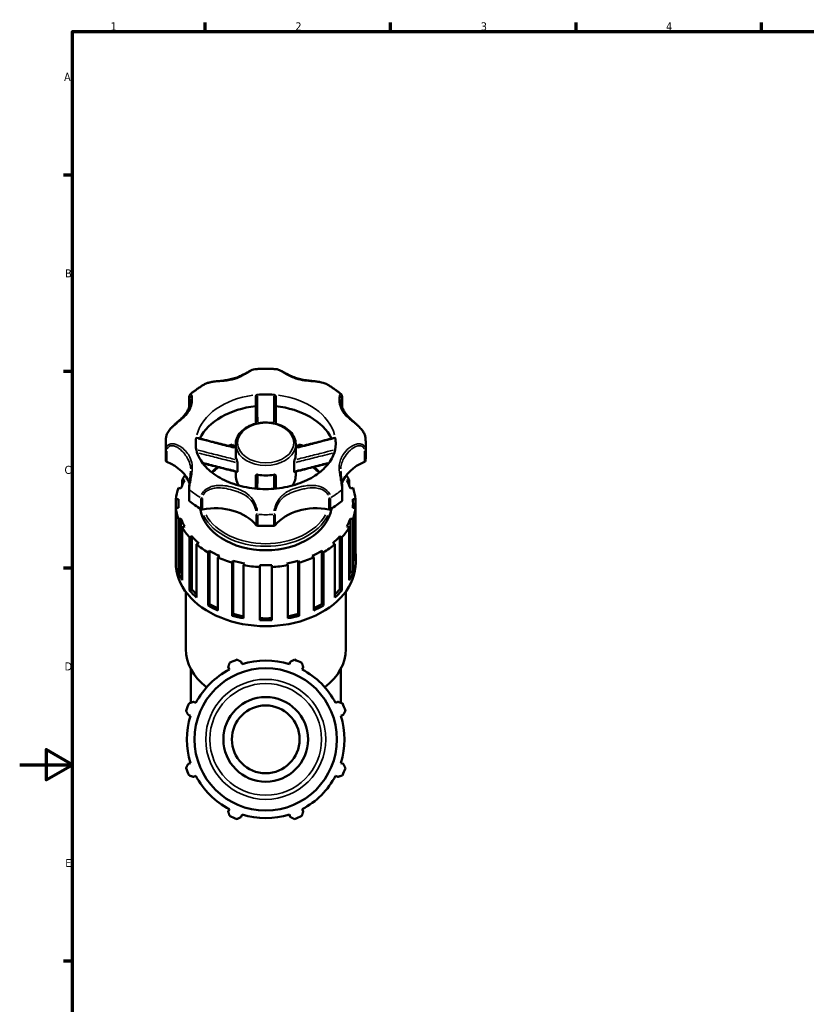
# Model space of a CAD drawing. Header units: millimetres. Extents: x 0 to 1041, y -399 to 812.
# Tile 5 of 10: x 0 to 297, y 206 to 578. Entities that reach past the tile are written whole.
import ezdxf

# ---------------------------------------------------------------- set-up
doc = ezdxf.new("R2010")
doc.units = ezdxf.units.MM
for name, color, linetype, lineweight in [('Border (ANSI)', 7, 'Continuous', 70), ('Visible (ANSI)', 7, 'Continuous', 50), ('Visible Narrow (ANSI)', 7, 'Continuous', 35)]:
    doc.layers.add(name, color=color, linetype=linetype, lineweight=lineweight)
doc.styles.add('Note Text (ANSI)', font='tahoma.ttf')

# ---------------------------------------------------------------- blocks, each defined once
blk = doc.blocks.new('Borders Default Border')
at = {"layer": 'Border (ANSI)'}
for p, q in [((70.08, 574), (70.08, 577.45)), ((140.17, 574), (140.17, 577.45)), ((210.25, 574), (210.25, 577.45)), ((280.33, 574), (280.33, 577.45)), ((20, 519.75), (16.55, 519.75)), ((20, 445.5), (16.55, 445.5)), ((20, 371.25), (16.55, 371.25)), ((20, 222.75), (16.55, 222.75))]:
    blk.add_line(p, q, dxfattribs=at)
at = {"layer": 'Border (ANSI)', "flags": 128}
for points in [[(20, 20), (20, 574), (821, 574), (821, 20), (20, 20)], [(0, 297), (20, 297), (10, 302.77), (10, 291.23), (20, 297)]]:
    blk.add_lwpolyline(points, dxfattribs=at)
at = {"layer": 'Border (ANSI)', "char_height": 3.05, "attachment_point": 7, "style": 'Note Text (ANSI)'}
for s, insert in [('1', (34.35, 574.4)), ('2', (104.2, 574.4)), ('3', (174.26, 574.34)), ('4', (244.23, 574.4)), ('A', (16.78, 555.35)), ('B', (17.15, 481.1)), ('C', (16.95, 406.8)), ('D', (16.96, 332.6)), ('E', (17.21, 258.35))]:
    blk.add_mtext(s, dxfattribs=dict(at, insert=insert))

msp = doc.modelspace()

# ---------------------------------------------------------------- linework, layer by layer
at = {"layer": 'Visible (ANSI)'}
for p, q in [((64.013, 431.969), (64.013, 435.192)), ((121.902, 435.192), (121.902, 431.969)), ((55.157, 413.906), (55.157, 418.182)), ((80.635, 417.313), (80.318, 418.001)), ((81.617, 414.291), (81.617, 418.073)), ((104.297, 414.291), (104.297, 418.073)), ((105.596, 418.001), (105.28, 417.313)), ((130.757, 413.906), (130.757, 418.182)), ((82.266, 407.813), (82.266, 411.036)), ((103.649, 407.813), (103.649, 411.036)), ((81.617, 406.233), (81.617, 407.748)), ((104.297, 406.233), (104.297, 407.748)), ((61.372, 404.604), (62.345, 404.381)), ((61.372, 402.425), (61.372, 404.604)), ((123.57, 404.381), (124.543, 404.604)), ((124.543, 404.604), (124.543, 402.425)), ((60.948, 401.341), (59.976, 401.565)), ((64.013, 401.173), (64.013, 396.896)), ((121.902, 396.896), (121.902, 401.173)), ((125.939, 401.565), (124.966, 401.341)), ((59.013, 397.265), (60.035, 397.265)), ((59.013, 394.069), (59.013, 397.265)), ((59.958, 395.667), (59.958, 394.069)), ((125.879, 397.265), (126.902, 397.265)), ((125.957, 395.667), (125.957, 394.069)), ((126.902, 397.265), (126.902, 394.069)), ((60.035, 394.069), (59.013, 394.069)), ((59.013, 394.069), (59.013, 374.023)), ((126.902, 394.069), (125.879, 394.069)), ((126.902, 374.023), (126.902, 394.069)), ((59.976, 389.77), (60.948, 389.993)), ((59.976, 369.723), (59.976, 389.77)), ((60.948, 389.993), (60.948, 369.947)), ((62.345, 386.954), (61.372, 386.73)), ((124.543, 386.73), (123.57, 386.954)), ((124.966, 389.993), (124.966, 369.947)), ((124.966, 389.993), (125.939, 389.77)), ((125.939, 389.77), (125.939, 369.723)), ((61.372, 386.73), (61.372, 366.684)), ((64.167, 382.852), (64.995, 383.277)), ((64.995, 383.277), (64.995, 363.23)), ((120.92, 383.277), (120.92, 363.23)), ((120.92, 383.277), (121.748, 382.852)), ((124.543, 366.684), (124.543, 386.73)), ((64.167, 362.805), (64.167, 382.852)), ((67.651, 380.691), (66.824, 380.266)), ((66.824, 380.266), (66.824, 360.22)), ((119.091, 380.266), (118.263, 380.691)), ((119.091, 360.22), (119.091, 380.266)), ((121.748, 382.852), (121.748, 362.805)), ((71.177, 377.188), (71.778, 377.773)), ((71.177, 357.142), (71.177, 377.188)), ((71.778, 377.773), (71.778, 357.727)), ((75.435, 375.895), (74.834, 375.309)), ((111.081, 375.309), (110.48, 375.895)), ((114.137, 377.773), (114.137, 357.727)), ((114.137, 377.773), (114.738, 377.188)), ((114.738, 377.188), (114.738, 357.142)), ((58.937, 373.393), (58.937, 375.621)), ((74.834, 375.309), (74.834, 355.263)), ((80.318, 373.333), (80.635, 374.021)), ((80.318, 353.287), (80.318, 373.333)), ((80.635, 374.021), (80.635, 353.975)), ((84.933, 373.033), (84.617, 372.346)), ((84.617, 372.346), (84.617, 352.299)), ((90.697, 371.665), (90.697, 372.388)), ((95.217, 372.388), (95.217, 371.665)), ((101.298, 372.346), (100.981, 373.033)), ((101.298, 352.299), (101.298, 372.346)), ((105.28, 374.021), (105.28, 353.975)), ((105.28, 374.021), (105.596, 373.333)), ((105.596, 373.333), (105.596, 353.287)), ((111.081, 355.263), (111.081, 375.309)), ((126.977, 373.393), (126.977, 375.621)), ((59.976, 369.723), (60.948, 369.947)), ((90.697, 351.618), (90.697, 371.665)), ((95.217, 371.665), (95.217, 351.618)), ((124.966, 369.947), (125.939, 369.723)), ((62.717, 340.651), (62.717, 362.373)), ((64.167, 362.805), (64.995, 363.23)), ((120.92, 363.23), (121.748, 362.805)), ((123.197, 340.651), (123.197, 362.373)), ((71.177, 357.142), (71.778, 357.727)), ((114.137, 357.727), (114.738, 357.142)), ((80.318, 353.287), (80.635, 353.975)), ((105.28, 353.975), (105.596, 353.287)), ((84.008, 334.954), (83.72, 335.87)), ((102.195, 335.87), (101.906, 334.954)), ((64.607, 320.397), (64.607, 333.21)), ((78.772, 333.821), (79.216, 332.969)), ((106.699, 332.969), (107.142, 333.821)), ((121.307, 320.397), (121.307, 333.21)), ((66.56, 320.313), (65.708, 320.757)), ((120.206, 320.757), (119.355, 320.313)), ((63.659, 315.809), (64.575, 315.521)), ((121.34, 315.521), (122.256, 315.809)), ((64.575, 297.623), (63.659, 297.334)), ((122.256, 297.334), (121.34, 297.623)), ((65.708, 292.387), (66.56, 292.83)), ((119.355, 292.83), (120.206, 292.387)), ((79.216, 280.174), (78.772, 279.323)), ((107.142, 279.323), (106.699, 280.174)), ((83.72, 277.274), (84.008, 278.189)), ((101.906, 278.189), (102.195, 277.274))]:
    msp.add_line(p, q, dxfattribs=at)
for radius in [26.906, 16, 12.8]:
    msp.add_circle((92.957, 306.572), radius, dxfattribs=at)
for radius, start, end in [(32, 109.79198, 115.20802), (29.76, 72.5, 107.5), (32, 64.79198, 70.20802), (29.76, 117.5, 152.5), (29.76, 27.5, 62.5), (32, 154.79198, 160.20802), (32, 19.79198, 25.20802), (29.76, 162.5, 197.5), (29.76, 342.5, 17.5), (32, 199.79198, 205.20802), (32, 334.79198, 340.20802), (29.76, 207.5, 242.5), (29.76, 297.5, 332.5), (32, 244.79198, 250.20802), (29.76, 252.5, 287.5), (32, 289.79198, 295.20802)]:
    msp.add_arc((92.957, 306.572), radius, start, end, dxfattribs=at)
for centre, major_axis, start_param, end_param in [((92.957, 418.182), (-26.46, 0), 4.5967732, 4.8280047), ((92.957, 413.906), (-26.46, 0), 4.8557365, 5.9396885), ((92.957, 413.906), (26.46, 0), 0.3434968, 1.4274488), ((92.957, 418.182), (-26.46, 0), 6.1675696, 6.2831853), ((92.957, 418.182), (26.46, 0), 0, 0.1156157), ((92.957, 395.667), (-34.02, 0), 5.0930287, 5.1453366), ((92.957, 395.667), (-32.999, 0), 5.063182, 5.095088), ((92.957, 395.667), (-32.999, 0), 4.32969, 4.361596), ((92.957, 395.667), (-34.02, 0), 4.2794414, 4.3317492), ((92.957, 413.906), (-37.8, 0), 0, 0.0799348), ((92.957, 414.291), (-11.34, 0), 0, 0.26923), ((92.957, 414.291), (11.34, 0), 6.0139553, 6.2831853), ((92.957, 413.906), (37.8, 0), 6.2032505, 6.2831853), ((55.976, 411.811), (-0.7, 0), 0.0799348, 1.0464409), ((46.578, 400.322), (18.07, 0), 0.230584, 1.0464409), ((139.336, 400.322), (-18.07, 0), 5.2367444, 6.0526), ((129.939, 411.811), (0.7, 0), 5.2367444, 6.2032505), ((92.957, 395.667), (-34.02, 0), 5.821914, 5.9025456), ((92.957, 414.291), (11.34, 0), 4.443159, 4.981619), ((92.957, 395.667), (34.02, 0), 0.3806397, 0.4612713), ((92.957, 395.667), (-32.999, 0), 5.9004863, 6.0375658), ((92.957, 395.667), (32.999, 0), 0.2456195, 0.382699), ((92.957, 395.667), (-34.02, 0), 6.0355065, 6.2167048), ((92.957, 395.667), (34.02, 0), 0.0664805, 0.2476788), ((92.957, 395.667), (-32.999, 0), 6.2146456, 6.3517251), ((64.713, 396.896), (-0.7, 0), 0, 0.7054633), ((92.957, 413.906), (37.8, 0), 3.847056, 4.0069256), ((73.747, 381.111), (-18.07, 0), 3.6659481, 4.9734317), ((112.168, 381.111), (-18.07, 0), 4.4513463, 5.7588299), ((92.957, 413.906), (37.8, 0), 5.4178523, 5.577722), ((121.202, 396.896), (0.7, 0), 5.577722, 6.2831853), ((92.957, 395.667), (32.999, 0), 6.2146456, 6.3517251), ((92.957, 395.667), (-34.02, 0), 0.0664805, 0.2476788), ((92.957, 395.667), (-24.948, 0), 0.1098904, 3.0317023), ((68.902, 393.934), (0.7, 0), 4.0069256, 4.9734317), ((117.013, 393.934), (0.7, 0), 4.4513463, 5.4178523), ((92.957, 395.667), (34.02, 0), 6.0355065, 6.2167048), ((92.957, 395.667), (-32.999, 0), 0.2456195, 0.382699), ((89.995, 387.756), (0.7, 0), 3.6659481, 4.6324542), ((92.957, 413.906), (37.8, 0), 4.6324542, 4.7923238), ((95.92, 387.756), (0.7, 0), 4.7923238, 5.7588299), ((92.957, 395.667), (32.999, 0), 5.9004863, 6.0375658), ((92.957, 395.667), (-34.02, 0), 0.3806397, 0.5618381), ((92.957, 395.667), (32.999, 0), 3.7013714, 3.8384509), ((92.957, 395.667), (32.999, 0), 5.586327, 5.7234065), ((92.957, 395.667), (34.02, 0), 5.7213472, 5.9025456), ((92.957, 395.667), (34.02, 0), 3.8363917, 4.01759), ((92.957, 395.667), (34.02, 0), 5.407188, 5.5883863), ((92.957, 375.621), (-34.02, 0), 6.2167048, 6.3496658), ((92.957, 395.667), (32.999, 0), 4.0155307, 4.1526102), ((92.957, 395.667), (32.999, 0), 5.2721678, 5.4092473), ((92.957, 375.621), (34.02, 0), 6.2167048, 6.3496658), ((92.957, 373.393), (-34.02, 0), 0, 3.1415927), ((92.957, 395.667), (34.02, 0), 4.1505509, 4.3317492), ((92.957, 395.667), (32.999, 0), 4.32969, 4.4667695), ((92.957, 395.667), (34.02, 0), 4.4647102, 4.6459085), ((92.957, 395.667), (32.999, 0), 4.6438492, 4.7809287), ((92.957, 395.667), (34.02, 0), 4.7788695, 4.9600678), ((92.957, 395.667), (32.999, 0), 4.9580085, 5.095088), ((92.957, 395.667), (34.02, 0), 5.0930287, 5.274227), ((92.957, 375.621), (-34.02, 0), 0.2476788, 0.3806397), ((92.957, 375.621), (-32.999, 0), 0.2456195, 0.2938309), ((92.957, 375.621), (32.999, 0), 5.9893544, 6.0375658), ((92.957, 375.621), (34.02, 0), 5.9025456, 6.0355065), ((92.957, 375.621), (-34.02, 0), 0.5618381, 0.694799), ((92.957, 375.621), (32.999, 0), 3.7013714, 3.7984083), ((92.957, 375.621), (32.999, 0), 5.6263697, 5.7234065), ((92.957, 375.621), (-34.02, 0), 2.4467937, 2.5797546), ((92.957, 375.621), (-34.02, 0), 0.8759973, 1.0089583), ((92.957, 375.621), (32.999, 0), 4.0155307, 4.1309594), ((92.957, 375.621), (32.999, 0), 5.2938186, 5.4092473), ((92.957, 375.621), (-34.02, 0), 2.1326344, 2.2655953), ((92.957, 375.621), (32.999, 0), 4.32969, 4.4568816), ((92.957, 375.621), (32.999, 0), 4.9678964, 5.095088), ((92.957, 375.621), (-34.02, 0), 1.1901566, 1.3231175), ((92.957, 375.621), (32.999, 0), 4.6438492, 4.7809287), ((92.957, 375.621), (-34.02, 0), 1.5043159, 1.6372768), ((92.957, 375.621), (-34.02, 0), 1.8184751, 1.9514361), ((92.957, 340.651), (-30.24, 0), 0, 0.7397225), ((92.957, 340.651), (30.24, 0), 5.5434628, 6.2831853)]:
    msp.add_ellipse(centre, major_axis=major_axis, ratio=0.7071068, start_param=start_param, end_param=end_param, dxfattribs=at)
for points, knots in [([(88.941, 446.413), (88.566, 446.384), (88.216, 446.268), (87.542, 445.991), (87.223, 445.835), (86.504, 445.465), (86.101, 445.244), (85.14, 444.726), (84.573, 444.425), (83.392, 443.853), (82.777, 443.581), (81.513, 443.101), (80.864, 442.892), (79.532, 442.544), (78.849, 442.404), (77.454, 442.177), (76.74, 442.09), (75.288, 441.931), (74.549, 441.859), (73.265, 441.7), (72.721, 441.621), (71.786, 441.434), (71.391, 441.338), (70.593, 441.082), (70.194, 440.917), (69.828, 440.706)], [0.4107055, 0.4107055, 0.4107055, 0.4107055, 0.5739776, 0.5739776, 0.7150985, 0.7150985, 0.8814147, 0.8814147, 1.0989836, 1.0989836, 1.3202481, 1.3202481, 1.5415126, 1.5415126, 1.762777, 1.762777, 1.9840415, 1.9840415, 2.2053059, 2.2053059, 2.3675414, 2.3675414, 2.489822, 2.489822, 2.6233501, 2.6233501, 2.6233501, 2.6233501]), ([(96.974, 446.413), (96.44, 446.456), (95.906, 446.489), (94.835, 446.54), (94.298, 446.557), (93.226, 446.574), (92.689, 446.574), (91.616, 446.557), (91.08, 446.54), (90.009, 446.489), (89.474, 446.456), (88.941, 446.413)], [4.60105145, 4.60105145, 4.60105145, 4.60105145, 4.64558646, 4.64558646, 4.69012148, 4.69012148, 4.73465649, 4.73465649, 4.7791915, 4.7791915, 4.82372651, 4.82372651, 4.82372651, 4.82372651]), ([(116.087, 440.706), (115.635, 440.967), (115.131, 441.157), (114.27, 441.4), (113.923, 441.478), (113.159, 441.623), (112.739, 441.686), (111.797, 441.808), (111.274, 441.864), (110.069, 441.992), (109.389, 442.063), (108.012, 442.244), (107.315, 442.356), (105.953, 442.646), (105.289, 442.822), (103.993, 443.245), (103.362, 443.49), (102.138, 444.03), (101.543, 444.325), (100.397, 444.926), (99.845, 445.231), (98.906, 445.729), (98.51, 445.93), (97.742, 446.254), (97.372, 446.382), (96.974, 446.413)], [0.3403153, 0.3403153, 0.3403153, 0.3403153, 0.505455, 0.505455, 0.6117205, 0.6117205, 0.7371479, 0.7371479, 0.8932157, 0.8932157, 1.1004377, 1.1004377, 1.3217022, 1.3217022, 1.5429666, 1.5429666, 1.7642311, 1.7642311, 1.9854956, 1.9854956, 2.20676, 2.20676, 2.37986, 2.37986, 2.5529599, 2.5529599, 2.5529599, 2.5529599]), ([(69.828, 440.706), (69.444, 440.485), (69.064, 440.257), (68.316, 439.79), (67.948, 439.551), (67.222, 439.061), (66.865, 438.81), (66.163, 438.297), (65.818, 438.034), (65.141, 437.498), (64.808, 437.224), (64.483, 436.945)], [5.39619913, 5.39619913, 5.39619913, 5.39619913, 5.43564151, 5.43564151, 5.47508389, 5.47508389, 5.51452627, 5.51452627, 5.55396865, 5.55396865, 5.59341103, 5.59341103, 5.59341103, 5.59341103]), ([(121.432, 436.945), (121.106, 437.224), (120.774, 437.498), (120.097, 438.034), (119.752, 438.297), (119.049, 438.81), (118.692, 439.061), (117.967, 439.551), (117.598, 439.79), (116.851, 440.257), (116.471, 440.485), (116.087, 440.706)], [3.83136693, 3.83136693, 3.83136693, 3.83136693, 3.87080931, 3.87080931, 3.91025169, 3.91025169, 3.94969407, 3.94969407, 3.98913645, 3.98913645, 4.02857883, 4.02857883, 4.02857883, 4.02857883]), ([(64.013, 435.192), (64.013, 435.341), (64.017, 435.481), (64.032, 435.746), (64.044, 435.871), (64.077, 436.104), (64.098, 436.213), (64.154, 436.421), (64.188, 436.52), (64.289, 436.725), (64.354, 436.835), (64.483, 436.945)], [0, 0, 0, 0, 0.05788677, 0.05788677, 0.11577353, 0.11577353, 0.1736603, 0.1736603, 0.23154706, 0.23154706, 0.28943383, 0.28943383, 0.28943383, 0.28943383]), ([(89.177, 436.15), (89.177, 436.223), (89.197, 436.297), (89.274, 436.441), (89.331, 436.509), (89.472, 436.625), (89.553, 436.672), (89.726, 436.739), (89.815, 436.76), (89.905, 436.768)], [0, 0, 0, 0, 0.03075761, 0.03075761, 0.06210244, 0.06210244, 0.09159775, 0.09159775, 0.11886921, 0.11886921, 0.11886921, 0.11886921]), ([(89.177, 436.15), (89.177, 434.473), (89.177, 432.796), (89.177, 429.389), (89.177, 427.659), (89.177, 425.93), (89.177, 425.896), (89.177, 425.863), (89.177, 425.829)], [0.4412912, 0.4412912, 0.4412912, 0.4412912, 0.9970674, 0.9970674, 1.5709623, 1.5709623, 1.5709623, 1.5821069, 1.5821069, 1.5821069, 1.5821069]), ([(96.01, 436.768), (96.096, 436.761), (96.181, 436.741), (96.347, 436.679), (96.425, 436.635), (96.565, 436.527), (96.623, 436.463), (96.689, 436.354), (96.707, 436.314), (96.731, 436.232), (96.737, 436.191), (96.737, 436.15)], [0, 0, 0, 0, 0.02603238, 0.02603238, 0.0539756, 0.0539756, 0.08420424, 0.08420424, 0.10140962, 0.10140962, 0.11853538, 0.11853538, 0.11853538, 0.11853538]), ([(96.737, 425.829), (96.737, 425.845), (96.737, 425.86), (96.737, 425.876), (96.737, 427.505), (96.737, 429.135), (96.737, 432.56), (96.737, 434.355), (96.737, 436.15)], [0.9294581, 0.9294581, 0.9294581, 0.9294581, 0.9346606, 0.9346606, 0.9346606, 1.4754288, 1.4754288, 2.0702738, 2.0702738, 2.0702738, 2.0702738]), ([(121.432, 436.945), (121.52, 436.87), (121.577, 436.793), (121.687, 436.616), (121.727, 436.517), (121.793, 436.313), (121.817, 436.208), (121.856, 435.984), (121.871, 435.865), (121.892, 435.61), (121.898, 435.474), (121.902, 435.285), (121.902, 435.239), (121.902, 435.192)], [2.67420257, 2.67420257, 2.67420257, 2.67420257, 2.7137447, 2.7137447, 2.77163378, 2.77163378, 2.82952285, 2.82952285, 2.88741193, 2.88741193, 2.945301, 2.945301, 2.96364794, 2.96364794, 2.96364794, 2.96364794]), ([(64.649, 435.116), (64.649, 434.886), (64.634, 434.629), (64.562, 433.974), (64.488, 433.562), (64.266, 432.671), (64.109, 432.191), (63.719, 431.254), (63.487, 430.797), (62.949, 429.918), (62.644, 429.496), (61.957, 428.672), (61.575, 428.269), (60.734, 427.455), (60.274, 427.042), (59.414, 426.278), (59.027, 425.938), (58.337, 425.304), (58.037, 425.021), (57.497, 424.477), (57.256, 424.22), (56.819, 423.719), (56.622, 423.476), (56.27, 422.995), (56.113, 422.758), (55.838, 422.289), (55.72, 422.056), (55.455, 421.432), (55.342, 421.037), (55.297, 420.644)], [0.7433545, 0.7433545, 0.7433545, 0.7433545, 0.8797362, 0.8797362, 1.0725561, 1.0725561, 1.290609, 1.290609, 1.5086619, 1.5086619, 1.7267148, 1.7267148, 1.9447677, 1.9447677, 2.1628206, 2.1628206, 2.3258194, 2.3258194, 2.4477551, 2.4477551, 2.5485031, 2.5485031, 2.6373465, 2.6373465, 2.7191659, 2.7191659, 2.7965959, 2.7965959, 2.9238835, 2.9238835, 2.9238835, 2.9238835]), ([(130.618, 420.644), (130.571, 421.059), (130.446, 421.477), (130.068, 422.337), (129.801, 422.778), (129.161, 423.658), (128.78, 424.094), (128.156, 424.745), (127.919, 424.978), (127.411, 425.46), (127.14, 425.707), (126.555, 426.233), (126.243, 426.507), (125.563, 427.112), (125.204, 427.437), (124.441, 428.167), (124.052, 428.569), (123.353, 429.39), (123.041, 429.81), (122.491, 430.683), (122.252, 431.137), (121.85, 432.07), (121.686, 432.549), (121.462, 433.401), (121.388, 433.776), (121.29, 434.486), (121.266, 434.823), (121.266, 435.116)], [0.0397632, 0.0397632, 0.0397632, 0.0397632, 0.1742582, 0.1742582, 0.3229867, 0.3229867, 0.4862246, 0.4862246, 0.5829771, 0.5829771, 0.6944146, 0.6944146, 0.8289188, 0.8289188, 1.0004108, 1.0004108, 1.2184627, 1.2184627, 1.4365146, 1.4365146, 1.6545666, 1.6545666, 1.8726185, 1.8726185, 2.0464506, 2.0464506, 2.2202826, 2.2202826, 2.2202826, 2.2202826]), ([(104.297, 418.073), (104.297, 418.93), (104.112, 419.786), (103.392, 421.42), (102.85, 422.196), (101.454, 423.603), (100.589, 424.229), (98.626, 425.257), (97.525, 425.655), (95.207, 426.182), (93.99, 426.309), (91.561, 426.281), (90.35, 426.126), (88.053, 425.545), (86.968, 425.119), (85.036, 424.035), (84.188, 423.377), (82.832, 421.892), (82.318, 421.069), (81.747, 419.509), (81.617, 418.791), (81.617, 418.073)], [3.1415927, 3.1415927, 3.1415927, 3.1415927, 3.4435617, 3.4435617, 3.7533083, 3.7533083, 4.0748908, 4.0748908, 4.4014794, 4.4014794, 4.728747, 4.728747, 5.0559369, 5.0559369, 5.3832055, 5.3832055, 5.7095655, 5.7095655, 6.0300305, 6.0300305, 6.2831853, 6.2831853, 6.2831853, 6.2831853]), ([(55.297, 420.644), (55.278, 420.48), (55.262, 420.317), (55.232, 419.989), (55.219, 419.825), (55.197, 419.497), (55.187, 419.333), (55.172, 419.004), (55.167, 418.84), (55.159, 418.511), (55.157, 418.347), (55.157, 418.182)], [6.20295437, 6.20295437, 6.20295437, 6.20295437, 6.219000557, 6.219000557, 6.235046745, 6.235046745, 6.251092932, 6.251092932, 6.26713912, 6.26713912, 6.283185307, 6.283185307, 6.283185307, 6.283185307]), ([(66.674, 420.341), (66.684, 420.402), (66.694, 420.45), (66.715, 420.52), (66.726, 420.539), (66.736, 420.541), (66.737, 420.541), (66.738, 420.541)], [0, 0, 0, 0, 0.026032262, 0.026032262, 0.053975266, 0.053975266, 0.05749476, 0.05749476, 0.05749476, 0.05749476]), ([(81.617, 416.769), (80.777, 416.978), (79.937, 417.189), (78.066, 417.659), (77.035, 417.919), (74.975, 418.441), (73.945, 418.703), (71.885, 419.227), (70.856, 419.489), (68.797, 420.015), (67.767, 420.277), (66.738, 420.541)], [0.160761, 0.160761, 0.160761, 0.160761, 0.4283197, 0.4283197, 0.7567123, 0.7567123, 1.0851049, 1.0851049, 1.4134976, 1.4134976, 1.7418902, 1.7418902, 1.7418902, 1.7418902]), ([(119.177, 420.541), (118.148, 420.277), (117.118, 420.015), (115.059, 419.489), (114.029, 419.227), (111.97, 418.703), (110.94, 418.441), (108.879, 417.919), (107.849, 417.659), (105.978, 417.189), (105.138, 416.978), (104.297, 416.769)], [0.0815762, 0.0815762, 0.0815762, 0.0815762, 0.4099689, 0.4099689, 0.7383615, 0.7383615, 1.0667541, 1.0667541, 1.3951468, 1.3951468, 1.6627055, 1.6627055, 1.6627055, 1.6627055]), ([(119.177, 420.541), (119.177, 420.541), (119.177, 420.541), (119.187, 420.542), (119.198, 420.525), (119.22, 420.454), (119.23, 420.405), (119.241, 420.341)], [0.061220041, 0.061220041, 0.061220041, 0.061220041, 0.062102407, 0.062102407, 0.091597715, 0.091597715, 0.118869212, 0.118869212, 0.118869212, 0.118869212]), ([(130.757, 418.182), (130.757, 418.347), (130.756, 418.511), (130.748, 418.84), (130.742, 419.004), (130.728, 419.333), (130.718, 419.497), (130.696, 419.825), (130.683, 419.989), (130.653, 420.317), (130.636, 420.48), (130.618, 420.644)], [3.141592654, 3.141592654, 3.141592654, 3.141592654, 3.157638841, 3.157638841, 3.173685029, 3.173685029, 3.189731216, 3.189731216, 3.205777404, 3.205777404, 3.221823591, 3.221823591, 3.221823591, 3.221823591]), ([(66.497, 418.182), (66.497, 416.141), (67.084, 414.072), (69.415, 410.346), (70.911, 408.709), (74.601, 405.899), (76.712, 404.701), (81.415, 402.789), (83.999, 402.069), (89.401, 401.195), (92.218, 401.042), (97.784, 401.329), (100.53, 401.769), (105.65, 403.176), (108.023, 404.142), (112.165, 406.451), (113.93, 407.794), (116.768, 410.693), (117.812, 412.249), (119.118, 415.266), (119.417, 416.727), (119.417, 418.182)], [6.2831853, 6.2831853, 6.2831853, 6.2831853, 6.6997037, 6.6997037, 7.0314692, 7.0314692, 7.3322357, 7.3322357, 7.629027, 7.629027, 7.9266706, 7.9266706, 8.2246723, 8.2246723, 8.52179, 8.52179, 8.8192478, 8.8192478, 9.1278119, 9.1278119, 9.424778, 9.424778, 9.424778, 9.424778]), ([(82.191, 407.606), (81.157, 407.861), (80.125, 408.119), (78.062, 408.637), (77.032, 408.897), (74.972, 409.419), (73.942, 409.68), (71.883, 410.204), (70.854, 410.466), (69.595, 410.787), (69.365, 410.846), (69.135, 410.905)], [0.06442, 0.06442, 0.06442, 0.06442, 0.3925651, 0.3925651, 0.7207101, 0.7207101, 1.0488552, 1.0488552, 1.3770003, 1.3770003, 1.4503365, 1.4503365, 1.4503365, 1.4503365]), ([(82.026, 412.158), (82.05, 412.096), (82.075, 412.022), (82.127, 411.849), (82.154, 411.75), (82.203, 411.54), (82.225, 411.429), (82.249, 411.271), (82.255, 411.219), (82.264, 411.122), (82.266, 411.077), (82.266, 411.036)], [0, 0, 0, 0, 0.02732493, 0.02732493, 0.05827164, 0.05827164, 0.09191448, 0.09191448, 0.10946397, 0.10946397, 0.1266451, 0.1266451, 0.1266451, 0.1266451]), ([(103.649, 411.036), (103.649, 411.106), (103.655, 411.188), (103.68, 411.376), (103.7, 411.482), (103.747, 411.698), (103.776, 411.807), (103.819, 411.956), (103.833, 412.001), (103.862, 412.085), (103.875, 412.124), (103.889, 412.158)], [0, 0, 0, 0, 0.02947989, 0.02947989, 0.06233608, 0.06233608, 0.09584443, 0.09584443, 0.11148019, 0.11148019, 0.12674947, 0.12674947, 0.12674947, 0.12674947]), ([(116.78, 410.905), (116.55, 410.846), (116.32, 410.787), (115.061, 410.466), (114.032, 410.204), (111.973, 409.68), (110.943, 409.419), (108.883, 408.897), (107.852, 408.637), (105.79, 408.119), (104.758, 407.861), (103.724, 407.606)], [0.3732513, 0.3732513, 0.3732513, 0.3732513, 0.4465875, 0.4465875, 0.7747326, 0.7747326, 1.1028776, 1.1028776, 1.4310227, 1.4310227, 1.7591678, 1.7591678, 1.7591678, 1.7591678]), ([(113.346, 407.45), (113.26, 407.538), (113.173, 407.625), (112.459, 408.321), (111.781, 408.901), (111.056, 409.448)], [3.75046864, 3.75046864, 3.75046864, 3.75046864, 3.76846221, 3.76846221, 3.89549575, 3.89549575, 3.89549575, 3.89549575]), ([(64.649, 407.948), (64.649, 407.562), (64.63, 407.154), (64.562, 406.289), (64.511, 405.832), (64.39, 404.881), (64.321, 404.388), (64.189, 403.403), (64.127, 402.913), (64.041, 402.008), (64.015, 401.592), (64.013, 401.206), (64.013, 401.19), (64.013, 401.173)], [2.22028257, 2.22028257, 2.22028257, 2.22028257, 2.36895565, 2.36895565, 2.51762872, 2.51762872, 2.66630179, 2.66630179, 2.81497487, 2.81497487, 2.95715085, 2.95715085, 2.96364794, 2.96364794, 2.96364794, 2.96364794]), ([(81.617, 406.233), (81.617, 405.376), (81.803, 404.52), (82.349, 403.279), (82.589, 402.86), (82.873, 402.459)], [0, 0, 0, 0, 0.30196902, 0.30196902, 0.46429112, 0.46429112, 0.46429112, 0.46429112]), ([(82.266, 407.813), (82.266, 407.748), (82.26, 407.695), (82.238, 407.625), (82.222, 407.607), (82.199, 407.604), (82.195, 407.605), (82.191, 407.606)], [0, 0, 0, 0, 0.027680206, 0.027680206, 0.053280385, 0.053280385, 0.058481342, 0.058481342, 0.058481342, 0.058481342]), ([(89.177, 406.149), (89.177, 406.219), (89.196, 406.283), (89.267, 406.403), (89.324, 406.455), (89.468, 406.536), (89.556, 406.563), (89.699, 406.579), (89.747, 406.581), (89.843, 406.577), (89.892, 406.571), (89.941, 406.561)], [0, 0, 0, 0, 0.02948025, 0.02948025, 0.06233667, 0.06233667, 0.09584476, 0.09584476, 0.11148047, 0.11148047, 0.12674947, 0.12674947, 0.12674947, 0.12674947]), ([(89.177, 406.149), (89.177, 405.873), (89.177, 405.598), (89.177, 404.864), (89.177, 404.407), (89.177, 403.951), (89.177, 403.18), (89.177, 402.411), (89.177, 401.533), (89.177, 401.423), (89.177, 401.314)], [0.4242372, 0.4242372, 0.4242372, 0.4242372, 0.6153265, 0.6153265, 0.9346606, 0.9346606, 0.9346606, 1.4754288, 1.4754288, 1.5528293, 1.5528293, 1.5528293, 1.5528293]), ([(95.974, 406.561), (96.062, 406.578), (96.148, 406.583), (96.322, 406.57), (96.406, 406.549), (96.556, 406.48), (96.62, 406.431), (96.689, 406.338), (96.707, 406.303), (96.731, 406.229), (96.737, 406.19), (96.737, 406.149)], [0, 0, 0, 0, 0.02732523, 0.02732523, 0.0582723, 0.0582723, 0.09191519, 0.09191519, 0.10946443, 0.10946443, 0.1266451, 0.1266451, 0.1266451, 0.1266451]), ([(96.737, 401.314), (96.737, 401.368), (96.737, 401.422), (96.737, 402.291), (96.737, 403.107), (96.737, 403.926), (96.737, 404.394), (96.737, 404.864), (96.737, 405.606), (96.737, 405.877), (96.737, 406.149)], [0.9587357, 0.9587357, 0.9587357, 0.9587357, 0.9970674, 0.9970674, 1.5709623, 1.5709623, 1.5709623, 1.8992032, 1.8992032, 2.0873279, 2.0873279, 2.0873279, 2.0873279]), ([(103.042, 402.459), (103.411, 402.98), (103.706, 403.534), (104.168, 404.796), (104.297, 405.514), (104.297, 406.233)], [2.67730153, 2.67730153, 2.67730153, 2.67730153, 2.88843782, 2.88843782, 3.14159265, 3.14159265, 3.14159265, 3.14159265]), ([(103.724, 407.606), (103.719, 407.605), (103.715, 407.604), (103.692, 407.608), (103.677, 407.626), (103.655, 407.696), (103.649, 407.749), (103.649, 407.813)], [0.047206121, 0.047206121, 0.047206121, 0.047206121, 0.053172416, 0.053172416, 0.078232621, 0.078232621, 0.105648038, 0.105648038, 0.105648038, 0.105648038]), ([(121.902, 401.173), (121.902, 401.553), (121.876, 401.984), (121.791, 402.886), (121.732, 403.354), (121.604, 404.316), (121.534, 404.811), (121.412, 405.764), (121.36, 406.224), (121.288, 407.094), (121.268, 407.504), (121.266, 407.91), (121.266, 407.929), (121.266, 407.948)], [0, 0, 0, 0, 0.14799461, 0.14799461, 0.2901681, 0.2901681, 0.43883901, 0.43883901, 0.58750991, 0.58750991, 0.73618082, 0.73618082, 0.74335453, 0.74335453, 0.74335453, 0.74335453])]:
    msp.add_open_spline(points, degree=3, knots=knots, dxfattribs=at)
msp.add_open_spline([(74.859, 409.448), (74.031, 408.824), (73.264, 408.156), (72.569, 407.45)], degree=3, dxfattribs=at)
for points, weights in [([(78.772, 333.821), (79.045, 334.655), (79.328, 335.524)], [1.00295133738, 1.00188359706, 1]), ([(82.122, 336.681), (82.937, 336.267), (83.72, 335.87)], [1, 1.00188359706, 1.00295133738]), ([(102.195, 335.87), (102.978, 336.267), (103.793, 336.681)], [1.00295133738, 1.00188359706, 1]), ([(106.586, 335.524), (106.87, 334.655), (107.142, 333.821)], [1, 1.00188359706, 1.00295133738]), ([(64.005, 320.201), (64.874, 320.484), (65.708, 320.757)], [1, 1.00188359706, 1.00295133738]), ([(120.206, 320.757), (121.041, 320.484), (121.91, 320.201)], [1.00295133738, 1.00188359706, 1]), ([(63.659, 315.809), (63.262, 316.592), (62.848, 317.407)], [1.00295133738, 1.00188359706, 1]), ([(123.067, 317.407), (122.653, 316.592), (122.256, 315.809)], [1, 1.00188359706, 1.00295133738]), ([(62.848, 295.736), (63.262, 296.552), (63.659, 297.334)], [1, 1.00188359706, 1.00295133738]), ([(122.256, 297.334), (122.653, 296.552), (123.067, 295.736)], [1.00295133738, 1.00188359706, 1]), ([(65.708, 292.387), (64.874, 292.659), (64.005, 292.943)], [1.00295133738, 1.00188359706, 1]), ([(121.91, 292.943), (121.041, 292.659), (120.206, 292.387)], [1, 1.00188359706, 1.00295133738]), ([(79.328, 277.619), (79.045, 278.488), (78.772, 279.323)], [1, 1.00188359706, 1.00295133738]), ([(107.142, 279.323), (106.87, 278.488), (106.586, 277.619)], [1.00295133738, 1.00188359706, 1]), ([(83.72, 277.274), (82.937, 276.876), (82.122, 276.462)], [1.00295133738, 1.00188359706, 1]), ([(103.793, 276.462), (102.978, 276.876), (102.195, 277.274)], [1, 1.00188359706, 1.00295133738])]:
    msp.add_rational_spline(points, weights, degree=2, dxfattribs=at)
at = {"layer": 'Visible Narrow (ANSI)'}
for p, q in [((64.036, 432.183), (64.036, 434.913)), ((121.878, 434.913), (121.878, 432.183)), ((55.278, 415.834), (55.278, 411.985)), ((55.625, 411.596), (55.625, 415.445)), ((130.289, 415.445), (130.289, 411.596)), ((130.637, 411.985), (130.637, 415.834)), ((64.18, 396.789), (64.18, 400.638)), ((121.735, 400.638), (121.735, 396.789)), ((68.448, 397.62), (68.448, 393.771)), ((69.083, 393.67), (69.083, 397.518)), ((116.832, 397.518), (116.832, 393.67)), ((117.466, 393.771), (117.466, 397.62)), ((89.389, 391.571), (89.389, 387.722)), ((89.939, 387.476), (89.939, 391.325)), ((95.976, 391.325), (95.976, 387.476)), ((96.526, 387.722), (96.526, 391.571))]:
    msp.add_line(p, q, dxfattribs=at)
for radius in [22.669, 21.104]:
    msp.add_circle((92.957, 306.572), radius, dxfattribs=at)
for centre, major_axis, start_param, end_param in [((92.957, 418.182), (-26.46, 0), 4.894983, 6.1005913), ((92.957, 418.182), (26.46, 0), 0.182594, 1.3882023), ((64.713, 435.192), (-0.7, 0), 0.0130521, 0.2479906), ((121.202, 435.192), (0.7, 0), 6.0351947, 6.2701332), ((92.957, 418.182), (-37.8, 0), 0.0039967, 0.0759381), ((92.957, 418.073), (-11.34, 0), 0.1570796, 2.984513), ((92.957, 418.182), (37.8, 0), 6.2072472, 6.2791886), ((55.976, 416.088), (-0.7, 0), 0.1282601, 0.9981156), ((129.939, 416.088), (0.7, 0), 5.2850697, 6.1549252), ((92.957, 397.647), (24.248, 0), 2.3981474, 2.5405297), ((92.957, 397.647), (24.248, 0), 0.601063, 0.7434452), ((92.957, 406.233), (-11.34, 0), 0.02469, 0.4691109), ((92.957, 406.233), (11.34, 0), 5.8140744, 6.2584953), ((64.713, 401.173), (-0.7, 0), 0.0352732, 0.6701902), ((92.957, 418.182), (37.8, 0), 3.8550495, 3.9989322), ((92.957, 418.182), (37.8, 0), 5.4258458, 5.5697285), ((121.202, 401.173), (0.7, 0), 5.6129951, 6.2479121), ((68.902, 398.21), (-0.7, 0), 0.9136583, 1.7835137), ((117.013, 398.21), (0.7, 0), 4.4996716, 5.369527), ((92.957, 397.152), (-24.948, 0), 0.3443942, 2.7971985), ((92.957, 397.647), (24.248, 0), 3.5175941, 5.9071838), ((89.995, 392.033), (0.7, 0), 3.7142734, 4.5841289), ((92.957, 418.182), (37.8, 0), 4.6404476, 4.7843303), ((95.92, 392.033), (-0.7, 0), 1.6990565, 2.5689119)]:
    msp.add_ellipse(centre, major_axis=major_axis, ratio=0.7071068, start_param=start_param, end_param=end_param, dxfattribs=at)
msp.add_ellipse((92.957, 418.568), major_axis=(-10.64, 0), ratio=0.7071068, dxfattribs=at)
for points, knots in [([(70.741, 441.111), (71.409, 441.338), (72.163, 441.476), (74.376, 441.753), (75.867, 441.8), (78.035, 442.018), (78.768, 442.118), (80.639, 442.487), (81.746, 442.829), (83.688, 443.659), (84.539, 444.115), (85.89, 444.902), (86.418, 445.228), (87.321, 445.762), (87.708, 445.98), (88.168, 446.192), (88.273, 446.236), (88.374, 446.273)], [-2.5127178, -2.5127178, -2.5127178, -2.5127178, -2.2879903, -2.2879903, -1.8634952, -1.8634952, -1.6397963, -1.6397963, -1.2777628, -1.2777628, -0.9678474, -0.9678474, -0.7535543, -0.7535543, -0.5756941, -0.5756941, -0.5213377, -0.5213377, -0.5213377, -0.5213377]), ([(97.541, 446.273), (97.826, 446.167), (98.141, 446.009), (99.4, 445.31), (100.472, 444.606), (102.233, 443.673), (102.866, 443.372), (104.584, 442.689), (105.706, 442.379), (107.877, 442.004), (108.912, 441.907), (110.702, 441.774), (111.445, 441.728), (112.797, 441.602), (113.407, 441.528), (114.402, 441.337), (114.8, 441.238), (115.172, 441.112)], [-2.4423277, -2.4423277, -2.4423277, -2.4423277, -2.2885325, -2.2885325, -1.863874, -1.863874, -1.6401107, -1.6401107, -1.2778277, -1.2778277, -0.9678751, -0.9678751, -0.7535179, -0.7535179, -0.5756923, -0.5756923, -0.4509475, -0.4509475, -0.4509475, -0.4509475]), ([(55.624, 421.787), (55.741, 422.054), (55.885, 422.322), (56.29, 422.96), (56.571, 423.326), (57.436, 424.318), (58.071, 424.906), (59.705, 426.308), (60.676, 427.042), (62.389, 428.53), (63.126, 429.292), (64.122, 430.759), (64.456, 431.425), (64.95, 432.821), (65.107, 433.553), (65.216, 434.711), (65.22, 435.155), (65.154, 435.929), (65.089, 436.264), (64.923, 436.726), (64.83, 436.879), (64.732, 436.951)], [-2.792161, -2.792161, -2.792161, -2.792161, -2.7017553, -2.7017553, -2.5739402, -2.5739402, -2.3402913, -2.3402913, -1.9614949, -1.9614949, -1.5586409, -1.5586409, -1.2626801, -1.2626801, -0.9617865, -0.9617865, -0.7636387, -0.7636387, -0.5761234, -0.5761234, -0.4211563, -0.4211563, -0.4211563, -0.4211563]), ([(64.041, 435.316), (64.044, 435.408), (64.049, 435.494), (64.076, 435.817), (64.112, 436.006), (64.217, 436.303), (64.292, 436.37), (64.45, 436.314), (64.531, 436.149), (64.616, 435.734), (64.637, 435.536), (64.645, 435.313)], [0.03716773, 0.03716773, 0.03716773, 0.03716773, 0.08002574, 0.08002574, 0.20806693, 0.20806693, 0.37452048, 0.37452048, 0.57612345, 0.57612345, 0.70618681, 0.70618681, 0.70618681, 0.70618681]), ([(89.923, 426.536), (89.918, 428.162), (89.915, 429.79), (89.91, 433.021), (89.907, 434.625), (89.906, 436.229)], [-1.5369095, -1.5369095, -1.5369095, -1.5369095, -0.9970674, -0.9970674, -0.4654542, -0.4654542, -0.4654542, -0.4654542]), ([(96.009, 436.229), (96.007, 434.507), (96.005, 432.785), (95.999, 429.554), (95.996, 428.045), (95.992, 426.536)], [-2.0461108, -2.0461108, -2.0461108, -2.0461108, -1.4754288, -1.4754288, -0.9746555, -0.9746555, -0.9746555, -0.9746555]), ([(121.183, 436.951), (121.056, 436.857), (120.937, 436.626), (120.696, 435.722), (120.66, 434.86), (120.894, 433.024), (121.178, 432.042), (121.959, 430.476), (122.378, 429.855), (123.396, 428.671), (123.998, 428.108), (125.126, 427.153), (125.609, 426.767), (126.596, 425.967), (127.098, 425.556), (128.137, 424.631), (128.673, 424.11), (129.536, 423.09), (129.88, 422.603), (130.193, 422.004), (130.245, 421.896), (130.293, 421.788)], [-2.5424806, -2.5424806, -2.5424806, -2.5424806, -2.3405553, -2.3405553, -1.9617715, -1.9617715, -1.5588045, -1.5588045, -1.2627067, -1.2627067, -0.9617962, -0.9617962, -0.7636167, -0.7636167, -0.5761226, -0.5761226, -0.3745197, -0.3745197, -0.2080665, -0.2080665, -0.1714851, -0.1714851, -0.1714851, -0.1714851]), ([(121.27, 435.314), (121.275, 435.456), (121.285, 435.587), (121.345, 436.043), (121.433, 436.278), (121.587, 436.368), (121.644, 436.347), (121.787, 436.126), (121.856, 435.796), (121.874, 435.315)], [2.25745084, 2.25745084, 2.25745084, 2.25745084, 2.34055531, 2.34055531, 2.57412806, 2.57412806, 2.70199587, 2.70199587, 2.92647967, 2.92647967, 2.92647967, 2.92647967]), ([(64.269, 402.218), (64.312, 402.603), (64.368, 403.008), (64.507, 403.885), (64.59, 404.358), (64.821, 405.671), (64.964, 406.487), (65.219, 408.442), (65.255, 409.471), (65.021, 411.393), (64.736, 412.287), (63.956, 413.819), (63.537, 414.459), (62.519, 415.703), (61.917, 416.304), (60.788, 417.163), (60.306, 417.467), (59.319, 417.933), (58.817, 418.101), (57.778, 418.268), (57.242, 418.25), (56.379, 417.977), (56.035, 417.764), (55.686, 417.364), (55.605, 417.248), (55.537, 417.123)], [-2.8154655, -2.8154655, -2.8154655, -2.8154655, -2.7019959, -2.7019959, -2.5741281, -2.5741281, -2.3405553, -2.3405553, -1.9617715, -1.9617715, -1.5588045, -1.5588045, -1.2627067, -1.2627067, -0.9617962, -0.9617962, -0.7636167, -0.7636167, -0.5761226, -0.5761226, -0.3745197, -0.3745197, -0.2080665, -0.2080665, -0.1481824, -0.1481824, -0.1481824, -0.1481824]), ([(55.75, 416.383), (55.821, 416.574), (55.923, 416.744), (56.268, 417.139), (56.561, 417.314), (57.295, 417.52), (57.753, 417.512), (58.644, 417.315), (59.076, 417.14), (59.93, 416.668), (60.351, 416.367), (61.345, 415.522), (61.883, 414.936), (62.818, 413.727), (63.215, 413.106), (63.988, 411.632), (64.303, 410.778), (64.544, 409.515), (64.59, 409.165), (64.617, 408.799)], [0.1110141, 0.1110141, 0.1110141, 0.1110141, 0.2080665, 0.2080665, 0.3745197, 0.3745197, 0.5761226, 0.5761226, 0.7636167, 0.7636167, 0.9617962, 0.9617962, 1.2627067, 1.2627067, 1.5588045, 1.5588045, 1.9617715, 1.9617715, 2.1092684, 2.1092684, 2.1092684, 2.1092684]), ([(67.421, 420.149), (68.867, 419.779), (70.313, 419.408), (73.668, 418.55), (75.577, 418.062), (77.487, 417.575), (78.438, 417.333), (79.389, 417.091), (80.516, 416.806), (80.693, 416.761), (80.869, 416.716)], [-1.6761274, -1.6761274, -1.6761274, -1.6761274, -1.2147463, -1.2147463, -0.6060263, -0.6060263, -0.6060263, -0.3030131, -0.3030131, -0.2467905, -0.2467905, -0.2467905, -0.2467905]), ([(105.045, 416.716), (105.225, 416.762), (105.404, 416.807), (106.538, 417.094), (107.492, 417.337), (108.445, 417.58), (110.352, 418.065), (112.258, 418.553), (115.607, 419.41), (117.051, 419.779), (118.494, 420.149)], [-1.5766759, -1.5766759, -1.5766759, -1.5766759, -1.5195111, -1.5195111, -1.2155558, -1.2155558, -1.2155558, -0.6077779, -0.6077779, -0.1473391, -0.1473391, -0.1473391, -0.1473391]), ([(130.376, 417.121), (130.247, 417.359), (130.074, 417.564), (129.627, 417.914), (129.345, 418.049), (128.482, 418.282), (127.846, 418.258), (126.213, 417.858), (125.242, 417.291), (123.528, 415.889), (122.79, 415.039), (121.793, 413.537), (121.459, 412.89), (120.965, 411.552), (120.808, 410.859), (120.699, 409.605), (120.695, 409.079), (120.76, 407.971), (120.826, 407.394), (121.015, 406.11), (121.143, 405.394), (121.379, 404.052), (121.485, 403.433), (121.598, 402.63), (121.624, 402.421), (121.647, 402.218)], [-2.8154656, -2.8154656, -2.8154656, -2.8154656, -2.7021181, -2.7021181, -2.5742235, -2.5742235, -2.3406894, -2.3406894, -1.9619121, -1.9619121, -1.5588877, -1.5588877, -1.2627202, -1.2627202, -0.9618012, -0.9618012, -0.7636056, -0.7636056, -0.5761222, -0.5761222, -0.3745192, -0.3745192, -0.2080662, -0.2080662, -0.1481824, -0.1481824, -0.1481824, -0.1481824]), ([(121.297, 408.801), (121.317, 409.067), (121.347, 409.324), (121.498, 410.278), (121.687, 410.933), (122.209, 412.211), (122.54, 412.834), (123.483, 414.289), (124.153, 415.116), (125.668, 416.491), (126.51, 417.054), (127.914, 417.491), (128.456, 417.54), (129.192, 417.37), (129.431, 417.262), (129.87, 416.925), (130.052, 416.677), (130.163, 416.382)], [0.8543692, 0.8543692, 0.8543692, 0.8543692, 0.9618012, 0.9618012, 1.2627202, 1.2627202, 1.5588877, 1.5588877, 1.9619121, 1.9619121, 2.3406894, 2.3406894, 2.5742235, 2.5742235, 2.7021181, 2.7021181, 2.8526333, 2.8526333, 2.8526333, 2.8526333]), ([(81.26, 412.346), (80.95, 412.422), (80.641, 412.499), (79.377, 412.812), (78.423, 413.05), (77.469, 413.289), (75.563, 413.767), (73.657, 414.249), (70.33, 415.093), (68.91, 415.454), (67.489, 415.816)], [-1.6181365, -1.6181365, -1.6181365, -1.6181365, -1.5195111, -1.5195111, -1.2155558, -1.2155558, -1.2155558, -0.6077779, -0.6077779, -0.1546286, -0.1546286, -0.1546286, -0.1546286]), ([(67.782, 414.701), (69.026, 414.383), (70.27, 414.065), (73.42, 413.263), (75.327, 412.778), (77.234, 412.296), (78.189, 412.055), (79.143, 411.815), (80.566, 411.459), (81.034, 411.342), (81.502, 411.226)], [0.2110017, 0.2110017, 0.2110017, 0.2110017, 0.6077779, 0.6077779, 1.2155558, 1.2155558, 1.2155558, 1.5195111, 1.5195111, 1.6683655, 1.6683655, 1.6683655, 1.6683655]), ([(104.413, 411.226), (104.878, 411.342), (105.343, 411.458), (106.76, 411.812), (107.711, 412.052), (108.663, 412.292), (110.574, 412.775), (112.483, 413.26), (115.639, 414.064), (116.886, 414.382), (118.133, 414.701)], [0.1551009, 0.1551009, 0.1551009, 0.1551009, 0.3030131, 0.3030131, 0.6060263, 0.6060263, 0.6060263, 1.2147463, 1.2147463, 1.6124648, 1.6124648, 1.6124648, 1.6124648]), ([(118.426, 415.816), (117.002, 415.454), (115.579, 415.092), (112.246, 414.246), (110.338, 413.763), (108.428, 413.285), (107.477, 413.046), (106.526, 412.809), (105.268, 412.497), (104.962, 412.422), (104.655, 412.346)], [-1.6688378, -1.6688378, -1.6688378, -1.6688378, -1.2147463, -1.2147463, -0.6060263, -0.6060263, -0.6060263, -0.3030131, -0.3030131, -0.2053299, -0.2053299, -0.2053299, -0.2053299]), ([(81.598, 407.979), (81.175, 408.084), (80.753, 408.189), (79.453, 408.514), (78.576, 408.735), (77.699, 408.956), (75.713, 409.457), (73.729, 409.961), (71.029, 410.649), (70.311, 410.832), (69.594, 411.015)], [0.1450799, 0.1450799, 0.1450799, 0.1450799, 0.279357, 0.279357, 0.558714, 0.558714, 0.558714, 1.1911509, 1.1911509, 1.4198804, 1.4198804, 1.4198804, 1.4198804]), ([(116.321, 411.015), (115.601, 410.831), (114.881, 410.648), (112.176, 409.959), (110.19, 409.454), (108.202, 408.953), (107.327, 408.732), (106.452, 408.512), (105.157, 408.188), (104.737, 408.083), (104.317, 407.979)], [0.4037073, 0.4037073, 0.4037073, 0.4037073, 0.6331857, 0.6331857, 1.2663715, 1.2663715, 1.2663715, 1.5449799, 1.5449799, 1.6785079, 1.6785079, 1.6785079, 1.6785079]), ([(89.91, 401.514), (89.911, 401.768), (89.912, 402.022), (89.916, 403.043), (89.919, 403.811), (89.924, 404.583), (89.927, 405.038), (89.93, 405.494), (89.936, 406.066), (89.937, 406.179), (89.938, 406.293)], [-1.6543743, -1.6543743, -1.6543743, -1.6543743, -1.4754288, -1.4754288, -0.9346606, -0.9346606, -0.9346606, -0.6153265, -0.6153265, -0.5362432, -0.5362432, -0.5362432, -0.5362432]), ([(95.977, 406.293), (95.978, 406.184), (95.979, 406.074), (95.984, 405.494), (95.988, 405.025), (95.991, 404.557), (95.996, 403.739), (96, 402.923), (96.003, 401.911), (96.004, 401.713), (96.005, 401.514)], [-1.9753219, -1.9753219, -1.9753219, -1.9753219, -1.8992032, -1.8992032, -1.5709623, -1.5709623, -1.5709623, -0.9970674, -0.9970674, -0.8571907, -0.8571907, -0.8571907, -0.8571907]), ([(89.805, 392.892), (89.796, 392.938), (89.788, 392.985), (89.659, 393.642), (89.473, 394.293), (88.788, 396.066), (88.16, 397.114), (86.515, 399.026), (85.443, 399.789), (83.682, 400.703), (83.049, 400.973), (81.331, 401.605), (80.209, 401.925), (78.038, 402.365), (77.003, 402.506), (75.213, 402.545), (74.47, 402.503), (73.118, 402.272), (72.507, 402.109), (71.26, 401.608), (70.629, 401.247), (69.647, 400.434), (69.267, 400.01), (68.887, 399.397), (68.8, 399.232), (68.726, 399.066)], [-2.8154823, -2.8154823, -2.8154823, -2.8154823, -2.8015003, -2.8015003, -2.6198251, -2.6198251, -2.2885325, -2.2885325, -1.863874, -1.863874, -1.6401107, -1.6401107, -1.2778277, -1.2778277, -0.9678751, -0.9678751, -0.7535179, -0.7535179, -0.5756923, -0.5756923, -0.3741015, -0.3741015, -0.2078341, -0.2078341, -0.1481833, -0.1481833, -0.1481833, -0.1481833]), ([(117.189, 399.066), (117.171, 399.104), (117.154, 399.143), (116.892, 399.685), (116.52, 400.171), (115.227, 401.365), (114.123, 401.906), (111.547, 402.582), (110.055, 402.595), (107.886, 402.358), (107.152, 402.229), (105.279, 401.809), (104.171, 401.475), (102.228, 400.711), (101.376, 400.299), (100.025, 399.418), (99.497, 399.003), (98.593, 398.112), (98.207, 397.656), (97.455, 396.57), (97.099, 395.921), (96.571, 394.665), (96.378, 394.073), (96.189, 393.293), (96.146, 393.09), (96.11, 392.892)], [-2.8154824, -2.8154824, -2.8154824, -2.8154824, -2.8015421, -2.8015421, -2.6201138, -2.6201138, -2.2888953, -2.2888953, -1.8641275, -1.8641275, -1.6403212, -1.6403212, -1.2778711, -1.2778711, -0.9678936, -0.9678936, -0.7534936, -0.7534936, -0.5756912, -0.5756912, -0.3741003, -0.3741003, -0.2078335, -0.2078335, -0.1481833, -0.1481833, -0.1481833, -0.1481833]), ([(69.329, 398.803), (69.395, 398.946), (69.472, 399.088), (69.81, 399.612), (70.148, 399.972), (71.027, 400.65), (71.594, 400.944), (72.725, 401.337), (73.281, 401.458), (74.521, 401.61), (75.208, 401.619), (76.878, 401.519), (77.856, 401.358), (79.926, 400.902), (81.011, 400.592), (82.681, 400.003), (83.299, 399.757), (85.02, 398.939), (86.07, 398.273), (87.672, 396.619), (88.28, 395.715), (88.941, 394.181), (89.12, 393.618), (89.243, 393.046), (89.252, 393.006), (89.26, 392.965)], [0.1481833, 0.1481833, 0.1481833, 0.1481833, 0.2078341, 0.2078341, 0.3741015, 0.3741015, 0.5756923, 0.5756923, 0.7535179, 0.7535179, 0.9678751, 0.9678751, 1.2778277, 1.2778277, 1.6401107, 1.6401107, 1.863874, 1.863874, 2.2885325, 2.2885325, 2.6198251, 2.6198251, 2.8015003, 2.8015003, 2.8154823, 2.8154823, 2.8154823, 2.8154823]), ([(96.655, 392.965), (96.689, 393.138), (96.731, 393.314), (96.913, 393.991), (97.099, 394.504), (97.609, 395.589), (97.953, 396.15), (98.683, 397.088), (99.059, 397.482), (99.941, 398.255), (100.457, 398.617), (101.778, 399.393), (102.611, 399.763), (104.503, 400.467), (105.577, 400.789), (107.37, 401.215), (108.067, 401.353), (110.111, 401.638), (111.493, 401.683), (113.843, 401.186), (114.836, 400.751), (115.991, 399.75), (116.322, 399.336), (116.554, 398.87), (116.57, 398.836), (116.585, 398.803)], [0.1481833, 0.1481833, 0.1481833, 0.1481833, 0.2078335, 0.2078335, 0.3741003, 0.3741003, 0.5756912, 0.5756912, 0.7534936, 0.7534936, 0.9678936, 0.9678936, 1.2778711, 1.2778711, 1.6403212, 1.6403212, 1.8641275, 1.8641275, 2.2888953, 2.2888953, 2.6201138, 2.6201138, 2.8015421, 2.8015421, 2.8154824, 2.8154824, 2.8154824, 2.8154824])]:
    msp.add_open_spline(points, degree=3, knots=knots, dxfattribs=at)

# ---------------------------------------------------------------- block references
msp.add_blockref('Borders Default Border', (0, 0))

doc.saveas('drawing.dxf')
